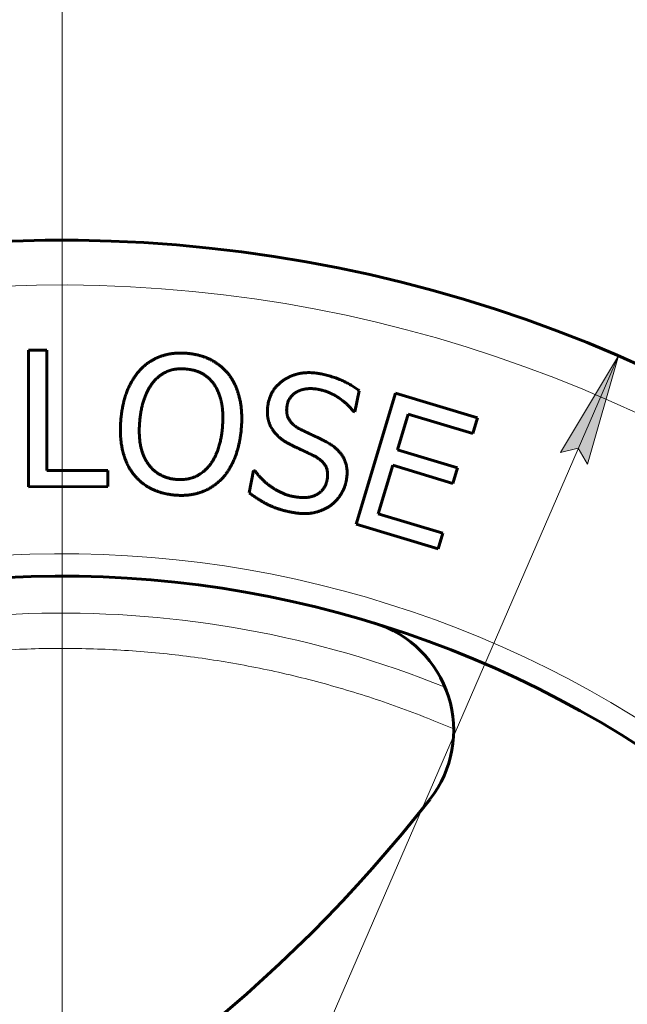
# Model space of a CAD drawing. Header units: millimetres. Extents: x -159 to 665, y -485 to 303.
# Tile 12 of 31: x -64 to -37, y 105 to 149. Entities that reach past the tile are written whole.
import ezdxf

# ---------------------------------------------------------------- set-up
doc = ezdxf.new("R2010")
doc.units = ezdxf.units.MM
for name, pattern in [('K5LT_AXLED', [19.5, 15, -1.5, 1.5, -1.5]), ('K5LT_BASIC', [0]), ('K5LT_THIN', [0])]:
    doc.linetypes.add(name, pattern=pattern)
doc.styles.add('KDIMTEXTSTYLE', font='GOST_AU.SHX', dxfattribs={"width": 0.96, "oblique": 15, "height": 5})
doc.styles.add('KTEXTSTYLE', font='GOST_AU.SHX', dxfattribs={"width": 0.96, "height": 5})
doc.dimstyles.new('KDIMSTYLE (1.00)', dxfattribs={"dimtxt": 5, "dimasz": 1, "dimexe": 2, "dimexo": 0, "dimgap": 1, "dimtad": 1, "dimtxsty": 'KDIMTEXTSTYLE', "dimsah": 1, "dimcen": 0, "dimdle": 1, "dimadec": 0, "dimazin": 0, "dimtfac": 0.667, "dimtmove": 0, "dimatfit": 3, "dimfxl": 1, "dimtvp": 1, "dimtolj": 1, "dimtzin": 0, "dimarcsym": 0})

# ---------------------------------------------------------------- blocks, each defined once
blk = doc.blocks.new('U0')
at = {"color": 30, "linetype": 'K5LT_AXLED', "lineweight": 18, "true_color": 0xff8000}
blk.add_line((-62.534, 76.5), (-62.534, 141), dxfattribs=at)
blk = doc.blocks.new('D0')
for points in [[(-150.536, 279.866), (-151.194, 284.866), (-151.853, 279.866), (-151.194, 280.366)], [(-151.194, 2.5), (-150.536, 7.5), (-151.194, 7), (-151.853, 7.5)]]:
    blk.add_hatch(color=7).paths.add_polyline_path(points)
at = {"color": 7, "linetype": 'K5LT_THIN', "lineweight": 18}
for p, q in [((-1.034, 284.866), (-153.194, 284.866)), ((-151.853, 279.866), (-151.194, 284.866)), ((-151.194, 284.866), (-150.536, 279.866)), ((-151.194, 2.5), (-151.194, 284.866)), ((-151.194, 280.366), (-151.853, 279.866)), ((-150.536, 279.866), (-151.194, 280.366)), ((-151.194, 2.5), (-151.853, 7.5)), ((-151.853, 7.5), (-151.194, 7)), ((-151.194, 7), (-150.536, 7.5)), ((-150.536, 7.5), (-151.194, 2.5)), ((-15.515, 2.5), (-153.194, 2.5))]:
    blk.add_line(p, q, dxfattribs=at)
blk.add_wipeout([(-152.194, 143.357), (-159.33, 143.357), (-159.33, 153.232), (-152.194, 153.232)])
at = {"color": 7, "insert": (-158.729, 143.357), "char_height": 5, "attachment_point": 1, "rotation": 90, "style": 'KTEXTSTYLE'}
blk.add_mtext('\\H3.5;\\W0.965;\\Q15;\\Q15;\\H5.00;281', dxfattribs=at)
blk = doc.blocks.new('KDIMARROW_01')
blk.add_hatch(color=0).paths.add_polyline_path([(-5, -0.658), (0, 0), (-5, 0.658), (-4.5, 0)])
at = {"color": 0, "linetype": 'K5LT_THIN', "lineweight": 18}
for p, q in [((-4.5, 0), (-5, 0.658)), ((-5, 0.658), (0, 0)), ((0, 0), (-5, -0.658)), ((-5, -0.658), (-4.5, 0)), ((0, 0), (-1, 0))]:
    blk.add_line(p, q, dxfattribs=at)
blk = doc.blocks.new('D3')
for points in [[(-62.534, 294.564), (-57.534, 295.222), (-58.034, 294.564), (-57.534, 293.905)], [(-6.034, 293.905), (-1.034, 294.564), (-6.034, 295.222), (-5.534, 294.564)]]:
    blk.add_hatch(color=7).paths.add_polyline_path(points)
at = {"color": 7, "linetype": 'K5LT_THIN', "lineweight": 18}
for p, q in [((-62.534, 76.5), (-62.534, 296.564)), ((-1.034, 261), (-1.034, 296.564)), ((-62.534, 294.564), (-57.534, 295.222)), ((-57.534, 295.222), (-58.034, 294.564)), ((-5.534, 294.564), (-6.034, 295.222)), ((-6.034, 295.222), (-1.034, 294.564)), ((-57.534, 293.905), (-62.534, 294.564)), ((-62.534, 294.564), (-1.034, 294.564)), ((-58.034, 294.564), (-57.534, 293.905)), ((-1.034, 294.564), (-6.034, 293.905)), ((-6.034, 293.905), (-5.534, 294.564))]:
    blk.add_line(p, q, dxfattribs=at)
blk.add_wipeout([(-35.869, 295.564), (-35.869, 302.699), (-28.026, 302.699), (-28.026, 295.564)])
at = {"color": 7, "insert": (-35.869, 302.098), "char_height": 5, "attachment_point": 1, "style": 'KTEXTSTYLE'}
blk.add_mtext('\\H3.5;\\W0.965;\\Q15;\\Q15;\\H5.00;62', dxfattribs=at)
blk = doc.blocks.new('D5')
for points in [[(-39.076, 129.002), (-37.693, 133.851), (-40.284, 129.525), (-39.482, 129.722)], [(-87.375, 19.149), (-84.783, 23.475), (-85.586, 23.278), (-85.991, 23.998)]]:
    blk.add_hatch(color=7).paths.add_polyline_path(points)
at = {"color": 7, "linetype": 'K5LT_THIN', "lineweight": 18}
for p, q in [((-37.693, 133.851), (-87.375, 19.149)), ((-40.284, 129.525), (-37.693, 133.851)), ((-37.693, 133.851), (-39.076, 129.002)), ((-39.482, 129.722), (-40.284, 129.525)), ((-39.076, 129.002), (-39.482, 129.722)), ((-87.375, 19.149), (-85.991, 23.998)), ((-85.991, 23.998), (-85.586, 23.278)), ((-84.783, 23.475), (-87.375, 19.149)), ((-85.586, 23.278), (-84.783, 23.475)), ((-87.375, 19.149), (-101.534, -13.542)), ((-101.534, -13.542), (-118.863, -13.542))]:
    blk.add_line(p, q, dxfattribs=at)
blk.add_wipeout([(-116.863, -12.542), (-116.863, -5.283), (-104.067, -5.283), (-104.067, -12.542)])
at = {"color": 7, "char_height": 5, "attachment_point": 1, "style": 'KTEXTSTYLE'}
for s, insert in [('\\H3.5;\\W0.965;\\Q15;\\Q15;\\H5.00;∅', (-116.863, -5.981)), ('\\H3.5;\\W0.965;\\Q15;\\Q15;\\H5.00;125', (-113.424, -5.981))]:
    blk.add_mtext(s, dxfattribs=dict(at, insert=insert))

msp = doc.modelspace()

# ---------------------------------------------------------------- linework, layer by layer
at = {"color": 150, "linetype": 'K5LT_BASIC', "lineweight": 60, "true_color": 0x0080ff}
for p, q in [((-63.22, 134.1), (-64.031, 134.099)), ((-64.031, 134.099), (-64.028, 127.999)), ((-63.218, 128.721), (-63.22, 134.1)), ((-49.462, 131.34), (-49.269, 132.289)), ((-47.646, 132.17), (-49.398, 126.327)), ((-43.99, 131.073), (-47.646, 132.17)), ((-49.52, 131.352), (-49.462, 131.34)), ((-47.557, 129.645), (-47.077, 131.245)), ((-47.077, 131.245), (-44.198, 130.382)), ((-44.198, 130.382), (-43.99, 131.073)), ((-44.872, 128.84), (-47.557, 129.645)), ((-48.415, 126.785), (-47.764, 128.954)), ((-47.764, 128.954), (-45.079, 128.148)), ((-60.494, 128.723), (-63.218, 128.721)), ((-60.493, 128.001), (-60.494, 128.723)), ((-53.983, 128.727), (-54.185, 127.729)), ((-53.925, 128.715), (-53.983, 128.727)), ((-45.079, 128.148), (-44.872, 128.84)), ((-64.028, 127.999), (-60.493, 128.001)), ((-45.536, 125.922), (-48.415, 126.785)), ((-49.398, 126.327), (-45.743, 125.23)), ((-45.743, 125.23), (-45.536, 125.922))]:
    msp.add_line(p, q, dxfattribs=at)
for centre, radius, start, end in [((-62.534, 76.5), 62.5, 300.01309, 114.17184), ((-62.534, 76.5), 62.5, 114.17184, 288.33059), ((-62.534, 76.5), 47.5, 307.0235, 281.3202), ((-50.046, 117.124), 5, 322.0197, 72.9123), ((-97.339, 154.047), 65, 266.32399, 322.01969)]:
    msp.add_arc(centre, radius, start, end, dxfattribs=at)
at = {"color": 7, "linetype": 'K5LT_THIN', "lineweight": 18}
for radius, start, end in [(60.5, 302.83284, 114.17184), (60.5, 114.17184, 285.51085), (48.5, 307.2961, 281.0476), (45.852, 68.0954, 160.2483)]:
    msp.add_arc((-62.534, 76.5), radius, start, end, dxfattribs=at)
at = {"color": 150, "linetype": 'K5LT_BASIC', "lineweight": 60, "true_color": 0x0080ff}
for points, knots in [([(-56.913, 133.954), (-56.976, 133.96), (-57.042, 133.965), (-57.137, 133.969), (-57.183, 133.97), (-57.246, 133.971), (-57.287, 133.97), (-57.332, 133.969), (-57.379, 133.967), (-57.439, 133.964), (-57.506, 133.959), (-57.571, 133.952), (-57.634, 133.944), (-57.693, 133.935), (-57.75, 133.925), (-57.803, 133.914), (-57.839, 133.907), (-57.872, 133.899), (-57.911, 133.89), (-57.967, 133.875), (-58.027, 133.857), (-58.078, 133.841), (-58.12, 133.826), (-58.146, 133.817), (-58.171, 133.808), (-58.2, 133.797), (-58.236, 133.782), (-58.272, 133.767), (-58.307, 133.752), (-58.342, 133.736), (-58.376, 133.72), (-58.409, 133.703), (-58.448, 133.683), (-58.493, 133.658), (-58.548, 133.626), (-58.609, 133.589), (-58.677, 133.543), (-58.751, 133.49), (-58.817, 133.438), (-58.882, 133.383), (-58.922, 133.347), (-58.947, 133.324)], [0, 0, 0, 0, 0.076615, 0.08267, 0.119794, 0.135548, 0.162376, 0.173787, 0.193249, 0.223562, 0.253048, 0.282266, 0.310409, 0.337748, 0.36375, 0.389222, 0.411499, 0.413335, 0.436624, 0.466019, 0.494572, 0.522298, 0.541944, 0.555428, 0.56129, 0.58003, 0.598461, 0.61657, 0.634668, 0.652665, 0.670571, 0.688301, 0.705947, 0.732729, 0.762663, 0.795745, 0.83442, 0.880482, 0.923906, 0.953037, 1, 1, 1, 1]), ([(-55.036, 132.941), (-55.052, 132.964), (-55.083, 133.004), (-55.13, 133.063), (-55.192, 133.136), (-55.261, 133.208), (-55.336, 133.281), (-55.415, 133.352), (-55.501, 133.422), (-55.582, 133.48), (-55.638, 133.519), (-55.681, 133.547), (-55.721, 133.572), (-55.761, 133.596), (-55.795, 133.616), (-55.823, 133.632), (-55.852, 133.648), (-55.889, 133.667), (-55.935, 133.69), (-55.982, 133.712), (-56.029, 133.733), (-56.073, 133.752), (-56.122, 133.772), (-56.172, 133.79), (-56.227, 133.81), (-56.277, 133.826), (-56.328, 133.842), (-56.379, 133.857), (-56.431, 133.871), (-56.483, 133.884), (-56.535, 133.895), (-56.588, 133.906), (-56.641, 133.917), (-56.685, 133.924), (-56.721, 133.93), (-56.757, 133.935), (-56.803, 133.942), (-56.858, 133.949), (-56.895, 133.952), (-56.913, 133.954)], [0, 0, 0, 0, 0.039951, 0.073405, 0.109788, 0.177509, 0.217744, 0.261877, 0.330412, 0.376381, 0.403173, 0.427025, 0.448178, 0.469588, 0.491676, 0.503222, 0.514195, 0.537277, 0.560498, 0.583999, 0.607627, 0.631393, 0.64843, 0.678834, 0.702432, 0.725885, 0.749278, 0.77251, 0.795643, 0.818636, 0.84159, 0.864437, 0.887221, 0.909933, 0.920125, 0.932624, 0.955203, 0.977671, 1, 1, 1, 1]), ([(-58.947, 133.324), (-58.987, 133.284), (-59.027, 133.242), (-59.085, 133.178), (-59.123, 133.133), (-59.178, 133.065), (-59.232, 132.995), (-59.283, 132.922), (-59.333, 132.847), (-59.382, 132.77), (-59.426, 132.694), (-59.455, 132.64), (-59.484, 132.586), (-59.514, 132.528), (-59.554, 132.445), (-59.59, 132.363), (-59.614, 132.307), (-59.636, 132.252), (-59.661, 132.186), (-59.696, 132.086), (-59.73, 131.977), (-59.758, 131.879), (-59.787, 131.767), (-59.811, 131.664), (-59.834, 131.549), (-59.852, 131.449), (-59.869, 131.342), (-59.882, 131.248), (-59.894, 131.152), (-59.901, 131.091), (-59.904, 131.053)], [0, 0, 0, 0, 0.077668, 0.078651, 0.117916, 0.157206, 0.196539, 0.235926, 0.27535, 0.314832, 0.35434, 0.388144, 0.393483, 0.432239, 0.470199, 0.507739, 0.541821, 0.54407, 0.579605, 0.625136, 0.669055, 0.71135, 0.740408, 0.797163, 0.826791, 0.866086, 0.903697, 0.93962, 0.962521, 1, 1, 1, 1]), ([(-58.386, 132.757), (-58.36, 132.786), (-58.317, 132.829), (-58.235, 132.903), (-58.176, 132.95), (-58.093, 133.011), (-58.037, 133.046), (-57.961, 133.089), (-57.895, 133.123), (-57.838, 133.148), (-57.777, 133.172), (-57.721, 133.192), (-57.661, 133.209), (-57.597, 133.225), (-57.538, 133.237), (-57.467, 133.249), (-57.407, 133.256), (-57.333, 133.263), (-57.261, 133.266), (-57.139, 133.267), (-57.054, 133.263), (-56.977, 133.255)], [0, 0, 0, 0, 0.070479, 0.113168, 0.207274, 0.218096, 0.314677, 0.338617, 0.394792, 0.465275, 0.466666, 0.530022, 0.587726, 0.59327, 0.661428, 0.708363, 0.734666, 0.778101, 0.849204, 0.868632, 1, 1, 1, 1]), ([(-56.977, 133.255), (-56.933, 133.251), (-56.865, 133.242), (-56.743, 133.221), (-56.643, 133.197), (-56.52, 133.159), (-56.428, 133.123), (-56.319, 133.073), (-56.239, 133.03), (-56.148, 132.973), (-56.094, 132.934), (-56.025, 132.879), (-55.977, 132.838), (-55.91, 132.772), (-55.855, 132.712), (-55.803, 132.649), (-55.749, 132.576), (-55.717, 132.528), (-55.695, 132.494)], [0, 0, 0, 0, 0.076952, 0.12349, 0.226553, 0.26974, 0.369895, 0.419924, 0.505425, 0.550937, 0.634713, 0.64002, 0.727646, 0.762428, 0.825917, 0.889746, 0.923903, 1, 1, 1, 1]), ([(-54.537, 130.528), (-54.528, 130.617), (-54.518, 130.748), (-54.512, 130.918), (-54.51, 131.041), (-54.511, 131.16), (-54.515, 131.275), (-54.522, 131.385), (-54.532, 131.491), (-54.544, 131.593), (-54.557, 131.688), (-54.568, 131.751), (-54.579, 131.812), (-54.592, 131.873), (-54.611, 131.957), (-54.631, 132.037), (-54.65, 132.106), (-54.664, 132.154), (-54.678, 132.201), (-54.695, 132.252), (-54.717, 132.318), (-54.74, 132.379), (-54.765, 132.442), (-54.788, 132.496), (-54.811, 132.547), (-54.834, 132.595), (-54.861, 132.651), (-54.892, 132.708), (-54.919, 132.757), (-54.944, 132.8), (-54.967, 132.837), (-54.99, 132.873), (-55.013, 132.907), (-55.028, 132.93), (-55.036, 132.941)], [0, 0, 0, 0, 0.088537, 0.132522, 0.175723, 0.218369, 0.259879, 0.300689, 0.340489, 0.379971, 0.418216, 0.451741, 0.455543, 0.491278, 0.526355, 0.559729, 0.592096, 0.614488, 0.623125, 0.65382, 0.683226, 0.711674, 0.738567, 0.771895, 0.78965, 0.813569, 0.843747, 0.873113, 0.901672, 0.921662, 0.942107, 0.961665, 0.980963, 1, 1, 1, 1]), ([(-50.968, 133.038), (-51.026, 133.05), (-51.101, 133.063), (-51.218, 133.078), (-51.329, 133.09), (-51.434, 133.095), (-51.535, 133.095), (-51.619, 133.093), (-51.708, 133.087), (-51.777, 133.08), (-51.83, 133.073), (-51.881, 133.064), (-51.932, 133.055), (-51.977, 133.045), (-52.017, 133.036), (-52.05, 133.027), (-52.083, 133.018), (-52.115, 133.009), (-52.147, 132.999), (-52.178, 132.989), (-52.209, 132.978), (-52.239, 132.967), (-52.269, 132.955), (-52.299, 132.943), (-52.329, 132.931), (-52.358, 132.918), (-52.387, 132.904), (-52.415, 132.891), (-52.444, 132.876), (-52.463, 132.866), (-52.482, 132.856), (-52.501, 132.846), (-52.527, 132.831), (-52.554, 132.815), (-52.581, 132.799), (-52.607, 132.782), (-52.632, 132.766), (-52.657, 132.749), (-52.673, 132.738), (-52.689, 132.727), (-52.705, 132.715), (-52.729, 132.697), (-52.754, 132.678), (-52.782, 132.655), (-52.814, 132.629), (-52.856, 132.591), (-52.916, 132.533), (-52.966, 132.478), (-53.027, 132.405), (-53.07, 132.347), (-53.128, 132.257), (-53.168, 132.188), (-53.212, 132.098), (-53.27, 131.96), (-53.306, 131.832), (-53.326, 131.736)], [0, 0, 0, 0, 0.049783, 0.065025, 0.102186, 0.14953, 0.160589, 0.195203, 0.227634, 0.245771, 0.261531, 0.27904, 0.296037, 0.312525, 0.324205, 0.335713, 0.346869, 0.357848, 0.368647, 0.379447, 0.39022, 0.400966, 0.411654, 0.422307, 0.43288, 0.443394, 0.453836, 0.464264, 0.474688, 0.485119, 0.485998, 0.495542, 0.505966, 0.516298, 0.526551, 0.536705, 0.546829, 0.556917, 0.566985, 0.567335, 0.577009, 0.587019, 0.598052, 0.610126, 0.624942, 0.641461, 0.670496, 0.714257, 0.721824, 0.774536, 0.792419, 0.839391, 0.861583, 0.900885, 1, 1, 1, 1]), ([(-49.269, 132.289), (-49.326, 132.334), (-49.415, 132.398), (-49.537, 132.478), (-49.632, 132.536), (-49.729, 132.592), (-49.796, 132.628), (-49.864, 132.663), (-49.933, 132.697), (-50.038, 132.746), (-50.146, 132.792), (-50.219, 132.821), (-50.294, 132.849), (-50.369, 132.877), (-50.484, 132.914), (-50.602, 132.95), (-50.722, 132.982), (-50.844, 133.012), (-50.926, 133.029), (-50.968, 133.038)], [0, 0, 0, 0, 0.124584, 0.186196, 0.248551, 0.311144, 0.373973, 0.374369, 0.436898, 0.499868, 0.56279, 0.624826, 0.625607, 0.688326, 0.750914, 0.813472, 0.875937, 0.938175, 1, 1, 1, 1]), ([(-59.063, 130.971), (-59.059, 131.008), (-59.051, 131.083), (-59.037, 131.192), (-59.021, 131.298), (-59.003, 131.401), (-58.983, 131.501), (-58.963, 131.585), (-58.948, 131.647), (-58.932, 131.708), (-58.912, 131.778), (-58.886, 131.863), (-58.86, 131.941), (-58.84, 131.994), (-58.82, 132.046), (-58.798, 132.1), (-58.768, 132.171), (-58.736, 132.239), (-58.704, 132.303), (-58.672, 132.363), (-58.639, 132.421), (-58.607, 132.472), (-58.584, 132.507), (-58.561, 132.542), (-58.535, 132.578), (-58.499, 132.626), (-58.47, 132.663), (-58.445, 132.692), (-58.42, 132.721), (-58.399, 132.744), (-58.386, 132.757)], [0, 0, 0, 0, 0.048046, 0.096048, 0.143865, 0.191027, 0.237672, 0.283466, 0.312414, 0.32879, 0.373485, 0.418039, 0.461896, 0.496898, 0.505229, 0.54736, 0.588826, 0.628921, 0.668234, 0.706524, 0.744543, 0.781892, 0.810894, 0.818846, 0.855262, 0.891578, 0.927662, 0.94143, 0.963767, 1, 1, 1, 1]), ([(-55.695, 132.494), (-55.677, 132.465), (-55.65, 132.418), (-55.615, 132.352), (-55.589, 132.298), (-55.568, 132.252), (-55.553, 132.217), (-55.539, 132.18), (-55.522, 132.136), (-55.502, 132.078), (-55.483, 132.019), (-55.465, 131.959), (-55.449, 131.897), (-55.433, 131.834), (-55.424, 131.791), (-55.415, 131.747), (-55.407, 131.704), (-55.397, 131.647), (-55.39, 131.603), (-55.384, 131.559), (-55.377, 131.505), (-55.371, 131.445), (-55.367, 131.401), (-55.364, 131.358), (-55.36, 131.31), (-55.357, 131.247), (-55.355, 131.185), (-55.354, 131.124), (-55.354, 131.064), (-55.355, 131.005), (-55.356, 130.947), (-55.358, 130.89), (-55.362, 130.815), (-55.368, 130.722), (-55.374, 130.647), (-55.378, 130.61)], [0, 0, 0, 0, 0.06628, 0.105917, 0.140842, 0.175731, 0.1975, 0.210661, 0.245646, 0.280779, 0.316001, 0.35128, 0.386552, 0.421745, 0.456506, 0.456944, 0.491807, 0.526359, 0.54547, 0.560283, 0.593906, 0.62654, 0.649879, 0.658435, 0.689089, 0.719227, 0.748068, 0.776123, 0.803113, 0.829822, 0.855695, 0.881014, 0.905513, 0.953476, 1, 1, 1, 1]), ([(-52.481, 131.65), (-52.479, 131.661), (-52.475, 131.677), (-52.47, 131.697), (-52.467, 131.708), (-52.464, 131.72), (-52.454, 131.755), (-52.434, 131.813), (-52.407, 131.874), (-52.38, 131.923), (-52.356, 131.963), (-52.329, 132), (-52.298, 132.039), (-52.267, 132.073), (-52.236, 132.104), (-52.212, 132.125), (-52.193, 132.141), (-52.177, 132.154), (-52.164, 132.164), (-52.152, 132.172), (-52.141, 132.18), (-52.129, 132.189), (-52.117, 132.197), (-52.105, 132.205), (-52.092, 132.212), (-52.078, 132.22), (-52.065, 132.228), (-52.05, 132.236), (-52.038, 132.243), (-52.027, 132.249), (-52.017, 132.254), (-52.003, 132.261), (-51.985, 132.269), (-51.968, 132.277), (-51.956, 132.282), (-51.943, 132.288), (-51.929, 132.293), (-51.908, 132.301), (-51.892, 132.307), (-51.872, 132.314), (-51.851, 132.321), (-51.828, 132.328), (-51.81, 132.333), (-51.793, 132.338), (-51.772, 132.343), (-51.746, 132.349), (-51.719, 132.355), (-51.692, 132.36), (-51.663, 132.365), (-51.634, 132.369), (-51.603, 132.373), (-51.572, 132.376), (-51.541, 132.378), (-51.519, 132.379), (-51.496, 132.38), (-51.472, 132.381), (-51.438, 132.381), (-51.402, 132.381), (-51.353, 132.379), (-51.303, 132.375), (-51.248, 132.37), (-51.201, 132.364), (-51.16, 132.358), (-51.112, 132.35), (-51.08, 132.344), (-51.055, 132.339)], [0, 0, 0, 0, 0.018634, 0.028499, 0.037456, 0.039056, 0.049953, 0.102359, 0.152292, 0.176207, 0.209452, 0.242029, 0.26476, 0.304646, 0.330666, 0.349034, 0.364893, 0.378236, 0.386863, 0.395505, 0.404195, 0.412917, 0.421688, 0.430477, 0.439461, 0.448621, 0.458105, 0.467742, 0.477806, 0.483045, 0.488147, 0.498897, 0.509796, 0.521137, 0.531133, 0.532783, 0.544911, 0.557199, 0.571049, 0.574311, 0.591767, 0.609606, 0.614667, 0.623441, 0.637586, 0.65225, 0.667131, 0.682556, 0.698309, 0.714505, 0.730811, 0.747491, 0.764429, 0.780253, 0.781769, 0.799249, 0.817038, 0.834994, 0.853141, 0.88956, 0.907854, 0.932371, 0.95696, 0.964917, 1, 1, 1, 1]), ([(-51.055, 132.339), (-51.029, 132.334), (-50.977, 132.323), (-50.926, 132.31), (-50.889, 132.3), (-50.859, 132.291), (-50.814, 132.278), (-50.765, 132.262), (-50.72, 132.246), (-50.681, 132.232), (-50.645, 132.218), (-50.611, 132.204), (-50.578, 132.19), (-50.545, 132.176), (-50.514, 132.161), (-50.484, 132.147), (-50.454, 132.132), (-50.426, 132.118), (-50.399, 132.104), (-50.374, 132.09), (-50.357, 132.08), (-50.341, 132.071), (-50.327, 132.063), (-50.306, 132.051), (-50.286, 132.039), (-50.267, 132.027), (-50.249, 132.015), (-50.231, 132.004), (-50.215, 131.994), (-50.2, 131.984), (-50.19, 131.977), (-50.181, 131.97), (-50.171, 131.964), (-50.158, 131.955), (-50.145, 131.946), (-50.134, 131.938), (-50.126, 131.932), (-50.118, 131.926), (-50.108, 131.919), (-50.096, 131.91), (-50.083, 131.901), (-50.07, 131.892), (-50.057, 131.882), (-50.044, 131.872), (-50.03, 131.861), (-50.015, 131.85), (-50.005, 131.842), (-49.994, 131.833), (-49.98, 131.822), (-49.958, 131.805), (-49.933, 131.784), (-49.908, 131.763), (-49.882, 131.741), (-49.847, 131.709), (-49.803, 131.669), (-49.759, 131.627), (-49.699, 131.566), (-49.656, 131.52), (-49.587, 131.44), (-49.551, 131.395), (-49.52, 131.352)], [0, 0, 0, 0, 0.039551, 0.079223, 0.07985, 0.09907, 0.125497, 0.151883, 0.178229, 0.197763, 0.21709, 0.236011, 0.254736, 0.272875, 0.290626, 0.307799, 0.324788, 0.340997, 0.356616, 0.371243, 0.385466, 0.386852, 0.398682, 0.411287, 0.423075, 0.434647, 0.445535, 0.455952, 0.465634, 0.475059, 0.483646, 0.483881, 0.492366, 0.500419, 0.508382, 0.516201, 0.521271, 0.523958, 0.531698, 0.539473, 0.547466, 0.555637, 0.564129, 0.572763, 0.582062, 0.591886, 0.602355, 0.60262, 0.613741, 0.630346, 0.647827, 0.66618, 0.683687, 0.704567, 0.744339, 0.784834, 0.808243, 0.893166, 0.898642, 1, 1, 1, 1]), ([(-53.326, 131.736), (-53.333, 131.7), (-53.343, 131.646), (-53.353, 131.575), (-53.359, 131.523), (-53.363, 131.473), (-53.366, 131.432), (-53.367, 131.4), (-53.368, 131.372), (-53.368, 131.349), (-53.368, 131.319), (-53.368, 131.286), (-53.366, 131.246), (-53.363, 131.218), (-53.361, 131.191), (-53.358, 131.162), (-53.353, 131.124), (-53.347, 131.087), (-53.342, 131.059), (-53.337, 131.036), (-53.332, 131.013), (-53.325, 130.983), (-53.316, 130.947), (-53.306, 130.913), (-53.297, 130.881), (-53.284, 130.844), (-53.27, 130.807), (-53.251, 130.758), (-53.233, 130.717), (-53.201, 130.652), (-53.177, 130.609), (-53.158, 130.577)], [0, 0, 0, 0, 0.078401, 0.117744, 0.15675, 0.195458, 0.233426, 0.252143, 0.270902, 0.29907, 0.307593, 0.343991, 0.379351, 0.407182, 0.413956, 0.447353, 0.480277, 0.512079, 0.543234, 0.553344, 0.573578, 0.603758, 0.63626, 0.671256, 0.695935, 0.726062, 0.777519, 0.802508, 0.86765, 0.899591, 1, 1, 1, 1]), ([(-51.89, 130.562), (-51.918, 130.576), (-51.961, 130.599), (-52.037, 130.643), (-52.085, 130.676), (-52.148, 130.722), (-52.187, 130.753), (-52.234, 130.796), (-52.272, 130.833), (-52.3, 130.865), (-52.328, 130.899), (-52.353, 130.93), (-52.375, 130.962), (-52.395, 130.994), (-52.413, 131.024), (-52.429, 131.056), (-52.446, 131.093), (-52.458, 131.124), (-52.473, 131.171), (-52.484, 131.212), (-52.495, 131.266), (-52.504, 131.335), (-52.507, 131.413), (-52.503, 131.519), (-52.492, 131.596), (-52.481, 131.65)], [0, 0, 0, 0, 0.059343, 0.093458, 0.173993, 0.179714, 0.25864, 0.280498, 0.32268, 0.379117, 0.379287, 0.426671, 0.472951, 0.473859, 0.516952, 0.559967, 0.561564, 0.614646, 0.640448, 0.681955, 0.717363, 0.770593, 0.843048, 0.89112, 1, 1, 1, 1]), ([(-59.904, 131.053), (-59.913, 130.963), (-59.923, 130.83), (-59.93, 130.657), (-59.931, 130.532), (-59.93, 130.411), (-59.926, 130.312), (-59.922, 130.236), (-59.916, 130.163), (-59.909, 130.077), (-59.896, 129.973), (-59.882, 129.872), (-59.87, 129.806), (-59.858, 129.74), (-59.844, 129.673), (-59.82, 129.566), (-59.794, 129.471), (-59.77, 129.392), (-59.746, 129.315), (-59.715, 129.226), (-59.678, 129.134), (-59.647, 129.063), (-59.614, 128.991), (-59.577, 128.918), (-59.537, 128.845), (-59.506, 128.792), (-59.48, 128.751), (-59.449, 128.702), (-59.425, 128.667), (-59.41, 128.646)], [0, 0, 0, 0, 0.091296, 0.136482, 0.181583, 0.224336, 0.266676, 0.290564, 0.308245, 0.348726, 0.388882, 0.428695, 0.466575, 0.468509, 0.508518, 0.548707, 0.601629, 0.630374, 0.653457, 0.704199, 0.750984, 0.784201, 0.806159, 0.857432, 0.89507, 0.919208, 0.942133, 0.962628, 1, 1, 1, 1]), ([(-57.459, 128.326), (-57.481, 128.328), (-57.514, 128.331), (-57.557, 128.337), (-57.58, 128.341), (-57.604, 128.345), (-57.676, 128.357), (-57.798, 128.385), (-57.929, 128.428), (-58.032, 128.47), (-58.119, 128.512), (-58.195, 128.554), (-58.273, 128.604), (-58.337, 128.65), (-58.396, 128.697), (-58.435, 128.73), (-58.464, 128.757), (-58.489, 128.781), (-58.51, 128.802), (-58.528, 128.821), (-58.547, 128.84), (-58.565, 128.86), (-58.583, 128.881), (-58.601, 128.902), (-58.618, 128.923), (-58.635, 128.944), (-58.647, 128.959), (-58.658, 128.974), (-58.67, 128.989), (-58.686, 129.012), (-58.703, 129.036), (-58.719, 129.06), (-58.737, 129.087), (-58.757, 129.117), (-58.771, 129.141), (-58.784, 129.164), (-58.796, 129.184), (-58.813, 129.214), (-58.828, 129.243), (-58.843, 129.273), (-58.858, 129.304), (-58.873, 129.336), (-58.888, 129.37), (-58.902, 129.406), (-58.917, 129.444), (-58.932, 129.484), (-58.949, 129.532), (-58.967, 129.588), (-58.986, 129.654), (-59.003, 129.72), (-59.019, 129.79), (-59.038, 129.883), (-59.06, 130.02), (-59.072, 130.138), (-59.083, 130.283), (-59.089, 130.419), (-59.087, 130.601), (-59.079, 130.778), (-59.07, 130.895), (-59.063, 130.971)], [0, 0, 0, 0, 0.019422, 0.029708, 0.039151, 0.040714, 0.052075, 0.106527, 0.158238, 0.185061, 0.217265, 0.253953, 0.272278, 0.310341, 0.333128, 0.348034, 0.361315, 0.372972, 0.381725, 0.390487, 0.399264, 0.408046, 0.416848, 0.425663, 0.4345, 0.443345, 0.45205, 0.452233, 0.461154, 0.470126, 0.479121, 0.488159, 0.497222, 0.509334, 0.521565, 0.522104, 0.533926, 0.543505, 0.553204, 0.563257, 0.573543, 0.584177, 0.59493, 0.606232, 0.617963, 0.630436, 0.643219, 0.661684, 0.680842, 0.700692, 0.718589, 0.739207, 0.776185, 0.82758, 0.828376, 0.882566, 0.92515, 0.95239, 1, 1, 1, 1]), ([(-55.378, 130.61), (-55.386, 130.527), (-55.404, 130.381), (-55.437, 130.176), (-55.469, 130.024), (-55.501, 129.895), (-55.529, 129.794), (-55.563, 129.688), (-55.594, 129.599), (-55.623, 129.523), (-55.649, 129.461), (-55.675, 129.402), (-55.704, 129.341), (-55.736, 129.278), (-55.771, 129.214), (-55.803, 129.16), (-55.832, 129.115), (-55.857, 129.077), (-55.881, 129.042), (-55.905, 129.009), (-55.928, 128.978), (-55.951, 128.949), (-55.974, 128.921), (-55.996, 128.895), (-56.011, 128.878), (-56.026, 128.862), (-56.04, 128.846), (-56.062, 128.824), (-56.083, 128.802), (-56.104, 128.781), (-56.127, 128.759), (-56.152, 128.736), (-56.189, 128.703), (-56.248, 128.654), (-56.309, 128.609), (-56.388, 128.555), (-56.458, 128.514), (-56.554, 128.464), (-56.637, 128.429), (-56.737, 128.392), (-56.824, 128.367), (-56.926, 128.345), (-57.062, 128.323), (-57.226, 128.313), (-57.364, 128.318), (-57.433, 128.323), (-57.451, 128.325), (-57.459, 128.326)], [0, 0, 0, 0, 0.052355, 0.093787, 0.138943, 0.16083, 0.189116, 0.216634, 0.244573, 0.262197, 0.280628, 0.298097, 0.314989, 0.33636, 0.357002, 0.376912, 0.390687, 0.404112, 0.416686, 0.428755, 0.440164, 0.451413, 0.462216, 0.472729, 0.482784, 0.482798, 0.492723, 0.502333, 0.511768, 0.52101, 0.530237, 0.541103, 0.553623, 0.577084, 0.615614, 0.627767, 0.67164, 0.69632, 0.73681, 0.762071, 0.803572, 0.827059, 0.866365, 0.938383, 0.983662, 0.992584, 1, 1, 1, 1]), ([(-55.494, 128.262), (-55.458, 128.296), (-55.403, 128.35), (-55.333, 128.428), (-55.281, 128.49), (-55.236, 128.546), (-55.204, 128.589), (-55.172, 128.632), (-55.138, 128.682), (-55.093, 128.75), (-55.056, 128.811), (-55.028, 128.86), (-55, 128.908), (-54.968, 128.968), (-54.929, 129.045), (-54.9, 129.108), (-54.876, 129.16), (-54.853, 129.213), (-54.826, 129.278), (-54.806, 129.332), (-54.786, 129.385), (-54.765, 129.443), (-54.741, 129.515), (-54.724, 129.568), (-54.708, 129.62), (-54.691, 129.679), (-54.671, 129.756), (-54.652, 129.831), (-54.635, 129.905), (-54.619, 129.977), (-54.605, 130.049), (-54.592, 130.119), (-54.58, 130.188), (-54.57, 130.257), (-54.562, 130.313), (-54.556, 130.359), (-54.547, 130.426), (-54.541, 130.483), (-54.537, 130.528)], [0, 0, 0, 0, 0.068924, 0.107993, 0.143461, 0.178823, 0.205281, 0.214106, 0.249375, 0.284703, 0.320093, 0.341081, 0.355481, 0.390827, 0.426057, 0.461317, 0.475757, 0.496227, 0.530788, 0.559239, 0.564626, 0.598113, 0.630539, 0.652651, 0.662188, 0.692542, 0.722361, 0.750858, 0.778559, 0.806112, 0.831557, 0.857108, 0.882127, 0.906358, 0.930341, 0.941363, 0.953832, 1, 1, 1, 1]), ([(-53.158, 130.577), (-53.152, 130.568), (-53.139, 130.548), (-53.12, 130.519), (-53.099, 130.49), (-53.078, 130.461), (-53.055, 130.431), (-53.038, 130.411), (-53.022, 130.391), (-53.005, 130.371), (-52.98, 130.343), (-52.961, 130.324), (-52.942, 130.304), (-52.921, 130.282), (-52.895, 130.258), (-52.873, 130.237), (-52.861, 130.226), (-52.843, 130.211), (-52.827, 130.197), (-52.804, 130.178), (-52.778, 130.157), (-52.747, 130.134), (-52.719, 130.113), (-52.69, 130.092), (-52.655, 130.068), (-52.623, 130.047), (-52.591, 130.026), (-52.556, 130.004), (-52.513, 129.977), (-52.478, 129.956), (-52.441, 129.935), (-52.394, 129.909), (-52.354, 129.888), (-52.315, 129.868), (-52.295, 129.858), (-52.277, 129.849)], [0, 0, 0, 0, 0.030618, 0.061876, 0.094035, 0.126655, 0.16009, 0.194845, 0.198378, 0.230445, 0.267247, 0.299908, 0.304415, 0.343021, 0.382673, 0.401149, 0.423957, 0.427547, 0.465782, 0.478568, 0.50937, 0.554223, 0.580688, 0.600841, 0.64795, 0.692037, 0.696331, 0.745524, 0.79591, 0.821243, 0.846717, 0.897969, 0.949121, 0.953858, 1, 1, 1, 1]), ([(-50.728, 129.998), (-50.741, 130.005), (-50.767, 130.018), (-50.807, 130.04), (-50.838, 130.055), (-50.864, 130.069), (-50.889, 130.082), (-50.924, 130.099), (-50.962, 130.118), (-50.999, 130.136), (-51.036, 130.154), (-51.072, 130.172), (-51.109, 130.19), (-51.135, 130.202), (-51.158, 130.213), (-51.181, 130.224), (-51.213, 130.239), (-51.246, 130.254), (-51.277, 130.269), (-51.308, 130.283), (-51.335, 130.296), (-51.353, 130.304), (-51.371, 130.313), (-51.389, 130.321), (-51.416, 130.334), (-51.438, 130.344), (-51.459, 130.354), (-51.477, 130.362), (-51.497, 130.372), (-51.517, 130.381), (-51.543, 130.394), (-51.57, 130.406), (-51.596, 130.419), (-51.622, 130.431), (-51.653, 130.446), (-51.69, 130.464), (-51.723, 130.48), (-51.745, 130.491), (-51.762, 130.499), (-51.777, 130.506), (-51.797, 130.516), (-51.821, 130.528), (-51.853, 130.543), (-51.877, 130.555), (-51.89, 130.562)], [0, 0, 0, 0, 0.047272, 0.089966, 0.12953, 0.138365, 0.165703, 0.200423, 0.232777, 0.263925, 0.293669, 0.323216, 0.351649, 0.379312, 0.383475, 0.405644, 0.431651, 0.456274, 0.480119, 0.502547, 0.524375, 0.540284, 0.544454, 0.56338, 0.580781, 0.6053, 0.613782, 0.629585, 0.645217, 0.660997, 0.677059, 0.709699, 0.726163, 0.74262, 0.775304, 0.807335, 0.838074, 0.865024, 0.869056, 0.88628, 0.905914, 0.926744, 0.958502, 1, 1, 1, 1]), ([(-52.277, 129.849), (-52.258, 129.84), (-52.222, 129.822), (-52.168, 129.796), (-52.114, 129.771), (-52.061, 129.745), (-52.01, 129.721), (-51.96, 129.698), (-51.912, 129.675), (-51.867, 129.654), (-51.824, 129.634), (-51.791, 129.619), (-51.765, 129.607), (-51.74, 129.596), (-51.714, 129.583), (-51.69, 129.572), (-51.669, 129.563), (-51.651, 129.554), (-51.626, 129.543), (-51.6, 129.53), (-51.574, 129.518), (-51.548, 129.506), (-51.519, 129.491), (-51.479, 129.472), (-51.446, 129.456), (-51.42, 129.443), (-51.394, 129.43), (-51.363, 129.414), (-51.326, 129.395), (-51.3, 129.382), (-51.275, 129.37), (-51.263, 129.364), (-51.252, 129.358)], [0, 0, 0, 0, 0.040007, 0.081834, 0.125314, 0.170557, 0.216547, 0.263145, 0.309785, 0.355612, 0.400432, 0.443039, 0.460358, 0.483926, 0.523432, 0.547669, 0.563846, 0.592583, 0.605407, 0.647767, 0.679458, 0.690716, 0.733844, 0.776273, 0.817769, 0.838843, 0.857515, 0.896031, 0.932309, 0.966979, 0.969492, 1, 1, 1, 1]), ([(-49.847, 128.25), (-49.839, 128.291), (-49.828, 128.354), (-49.812, 128.481), (-49.807, 128.576), (-49.808, 128.695), (-49.813, 128.765), (-49.826, 128.873), (-49.837, 128.935), (-49.857, 129.013), (-49.872, 129.069), (-49.892, 129.125), (-49.913, 129.18), (-49.936, 129.232), (-49.962, 129.284), (-49.989, 129.334), (-50.018, 129.382), (-50.05, 129.429), (-50.082, 129.474), (-50.113, 129.513), (-50.152, 129.558), (-50.207, 129.618), (-50.261, 129.671), (-50.362, 129.759), (-50.471, 129.842), (-50.612, 129.933), (-50.695, 129.98), (-50.728, 129.998)], [0, 0, 0, 0, 0.054465, 0.086891, 0.175906, 0.189832, 0.260531, 0.279695, 0.35463, 0.356504, 0.403512, 0.44444, 0.449764, 0.494661, 0.532438, 0.538962, 0.58216, 0.617212, 0.62484, 0.663452, 0.690409, 0.710704, 0.778935, 0.796058, 0.889937, 0.956255, 1, 1, 1, 1]), ([(-51.252, 129.358), (-51.173, 129.317), (-51.103, 129.273), (-50.995, 129.193), (-50.929, 129.137), (-50.874, 129.076), (-50.837, 129.032), (-50.816, 129.004), (-50.791, 128.964), (-50.771, 128.931), (-50.756, 128.902), (-50.742, 128.871), (-50.73, 128.843), (-50.719, 128.813), (-50.707, 128.774), (-50.698, 128.743), (-50.686, 128.683), (-50.681, 128.643), (-50.676, 128.587), (-50.675, 128.546), (-50.676, 128.501), (-50.679, 128.449), (-50.685, 128.383), (-50.695, 128.323), (-50.701, 128.293)], [0, 0, 0, 0, 0.162967, 0.163222, 0.28466, 0.35356, 0.357754, 0.423493, 0.440316, 0.476158, 0.522498, 0.523153, 0.564367, 0.602042, 0.605419, 0.668988, 0.682816, 0.758257, 0.767289, 0.81866, 0.855028, 0.871646, 0.936614, 1, 1, 1, 1]), ([(-59.41, 128.646), (-59.386, 128.612), (-59.352, 128.567), (-59.29, 128.491), (-59.227, 128.419), (-59.158, 128.348), (-59.089, 128.281), (-59.009, 128.209), (-58.933, 128.149), (-58.858, 128.094), (-58.802, 128.055), (-58.73, 128.009), (-58.674, 127.975), (-58.633, 127.952), (-58.595, 127.932), (-58.546, 127.906), (-58.479, 127.874), (-58.414, 127.845), (-58.36, 127.823), (-58.295, 127.797), (-58.24, 127.777), (-58.151, 127.748), (-58.086, 127.729), (-57.986, 127.703), (-57.89, 127.681), (-57.784, 127.661), (-57.712, 127.65), (-57.636, 127.639), (-57.583, 127.632), (-57.533, 127.627)], [0, 0, 0, 0, 0.05674, 0.077734, 0.13584, 0.191609, 0.21701, 0.271936, 0.344229, 0.355671, 0.403206, 0.44119, 0.476708, 0.494186, 0.507533, 0.536123, 0.57167, 0.610222, 0.633999, 0.651791, 0.704998, 0.714013, 0.77639, 0.79594, 0.848581, 0.903791, 0.934323, 0.938797, 1, 1, 1, 1]), ([(-52.236, 127.565), (-52.26, 127.57), (-52.304, 127.58), (-52.353, 127.592), (-52.399, 127.605), (-52.448, 127.619), (-52.517, 127.642), (-52.579, 127.664), (-52.623, 127.681), (-52.666, 127.699), (-52.713, 127.719), (-52.776, 127.748), (-52.839, 127.779), (-52.901, 127.811), (-52.962, 127.845), (-53.011, 127.874), (-53.051, 127.898), (-53.091, 127.923), (-53.142, 127.957), (-53.182, 127.984), (-53.22, 128.01), (-53.258, 128.037), (-53.308, 128.075), (-53.344, 128.103), (-53.378, 128.13), (-53.416, 128.161), (-53.463, 128.202), (-53.494, 128.23), (-53.525, 128.258), (-53.555, 128.286), (-53.598, 128.328), (-53.639, 128.37), (-53.679, 128.412), (-53.717, 128.454), (-53.746, 128.487), (-53.77, 128.515), (-53.794, 128.544), (-53.825, 128.583), (-53.859, 128.627), (-53.892, 128.671), (-53.914, 128.7), (-53.925, 128.715)], [0, 0, 0, 0, 0.040642, 0.074465, 0.079954, 0.118132, 0.154922, 0.191052, 0.218733, 0.226092, 0.260556, 0.294389, 0.328173, 0.36166, 0.394963, 0.427982, 0.441297, 0.461043, 0.494051, 0.526981, 0.528056, 0.559347, 0.591352, 0.615271, 0.622372, 0.652724, 0.682125, 0.709072, 0.711137, 0.739265, 0.766864, 0.793771, 0.820507, 0.846782, 0.87278, 0.880107, 0.898395, 0.923942, 0.949326, 0.974676, 1, 1, 1, 1]), ([(-57.533, 127.627), (-57.47, 127.621), (-57.372, 127.614), (-57.266, 127.612), (-57.198, 127.611), (-57.14, 127.612), (-57.07, 127.614), (-57, 127.619), (-56.932, 127.624), (-56.866, 127.631), (-56.803, 127.639), (-56.743, 127.649), (-56.685, 127.659), (-56.641, 127.668), (-56.606, 127.675), (-56.572, 127.683), (-56.524, 127.694), (-56.468, 127.709), (-56.409, 127.727), (-56.357, 127.743), (-56.323, 127.755), (-56.297, 127.764), (-56.265, 127.776), (-56.208, 127.798), (-56.128, 127.833), (-56.059, 127.866), (-55.971, 127.912), (-55.87, 127.97), (-55.746, 128.054), (-55.62, 128.15), (-55.541, 128.219), (-55.494, 128.262)], [0, 0, 0, 0, 0.079432, 0.124125, 0.137782, 0.168164, 0.200042, 0.231307, 0.261667, 0.291734, 0.320618, 0.348614, 0.375133, 0.401063, 0.410796, 0.425498, 0.449029, 0.478589, 0.507206, 0.534884, 0.554351, 0.558611, 0.573482, 0.601709, 0.645094, 0.6956, 0.708857, 0.784399, 0.859344, 0.91502, 1, 1, 1, 1]), ([(-50.701, 128.293), (-50.704, 128.281), (-50.708, 128.263), (-50.713, 128.24), (-50.717, 128.227), (-50.72, 128.214), (-50.725, 128.195), (-50.738, 128.154), (-50.76, 128.095), (-50.786, 128.037), (-50.815, 127.983), (-50.843, 127.939), (-50.875, 127.894), (-50.908, 127.852), (-50.939, 127.819), (-50.972, 127.786), (-51, 127.761), (-51.026, 127.74), (-51.044, 127.726), (-51.057, 127.716), (-51.071, 127.706), (-51.084, 127.697), (-51.096, 127.689), (-51.109, 127.681), (-51.118, 127.675), (-51.127, 127.67), (-51.136, 127.664), (-51.149, 127.657), (-51.165, 127.647), (-51.188, 127.635), (-51.211, 127.624), (-51.24, 127.61), (-51.27, 127.597), (-51.306, 127.584), (-51.345, 127.57), (-51.388, 127.558), (-51.448, 127.543), (-51.509, 127.531), (-51.585, 127.521), (-51.662, 127.514), (-51.739, 127.512), (-51.822, 127.513), (-51.918, 127.518), (-52.061, 127.533), (-52.172, 127.552), (-52.236, 127.565)], [0, 0, 0, 0, 0.019678, 0.030098, 0.039648, 0.041248, 0.052758, 0.073357, 0.115427, 0.161711, 0.187408, 0.225548, 0.257251, 0.288622, 0.324111, 0.340439, 0.373146, 0.392264, 0.402807, 0.413019, 0.422574, 0.431799, 0.440698, 0.449599, 0.458518, 0.458896, 0.467451, 0.476405, 0.48537, 0.499333, 0.520669, 0.529441, 0.552206, 0.575077, 0.592767, 0.620067, 0.645855, 0.689944, 0.715738, 0.758613, 0.801826, 0.821893, 0.870259, 0.926708, 1, 1, 1, 1]), ([(-50.648, 127.091), (-50.631, 127.101), (-50.601, 127.12), (-50.558, 127.15), (-50.513, 127.182), (-50.476, 127.211), (-50.43, 127.249), (-50.397, 127.279), (-50.351, 127.322), (-50.314, 127.359), (-50.276, 127.4), (-50.251, 127.43), (-50.231, 127.454), (-50.213, 127.476), (-50.201, 127.491), (-50.189, 127.506), (-50.177, 127.522), (-50.16, 127.545), (-50.144, 127.568), (-50.128, 127.591), (-50.117, 127.608), (-50.106, 127.624), (-50.094, 127.642), (-50.078, 127.668), (-50.063, 127.693), (-50.053, 127.711), (-50.042, 127.729), (-50.032, 127.749), (-50.016, 127.778), (-50.002, 127.806), (-49.991, 127.828), (-49.979, 127.852), (-49.962, 127.888), (-49.94, 127.941), (-49.92, 127.994), (-49.904, 128.039), (-49.89, 128.081), (-49.878, 128.122), (-49.868, 128.161), (-49.858, 128.201), (-49.852, 128.23), (-49.847, 128.25)], [0, 0, 0, 0, 0.040575, 0.074441, 0.111488, 0.156349, 0.174788, 0.236238, 0.250455, 0.307567, 0.344801, 0.366957, 0.388437, 0.408596, 0.42529, 0.428093, 0.446968, 0.465895, 0.485144, 0.504672, 0.522629, 0.524561, 0.544556, 0.564931, 0.585542, 0.605325, 0.60653, 0.627682, 0.650451, 0.674688, 0.691907, 0.701668, 0.72994, 0.77416, 0.821907, 0.848152, 0.873174, 0.914389, 0.938593, 0.956675, 1, 1, 1, 1]), ([(-54.185, 127.729), (-54.162, 127.712), (-54.116, 127.677), (-54.046, 127.627), (-53.979, 127.58), (-53.932, 127.548), (-53.885, 127.516), (-53.834, 127.483), (-53.764, 127.439), (-53.695, 127.396), (-53.627, 127.356), (-53.562, 127.318), (-53.514, 127.291), (-53.473, 127.268), (-53.434, 127.247), (-53.382, 127.219), (-53.339, 127.196), (-53.303, 127.179), (-53.27, 127.163), (-53.242, 127.15), (-53.21, 127.136), (-53.179, 127.123), (-53.134, 127.104), (-53.089, 127.086), (-53.047, 127.069), (-53.006, 127.054), (-52.967, 127.04), (-52.929, 127.027), (-52.889, 127.014), (-52.843, 126.999), (-52.79, 126.983), (-52.725, 126.964), (-52.633, 126.938), (-52.542, 126.915), (-52.432, 126.89), (-52.367, 126.876), (-52.318, 126.866)], [0, 0, 0, 0, 0.045686, 0.091796, 0.138227, 0.177905, 0.184531, 0.230773, 0.275665, 0.319455, 0.361294, 0.402255, 0.440197, 0.448247, 0.475883, 0.508128, 0.539178, 0.549987, 0.567492, 0.594205, 0.594951, 0.618753, 0.64278, 0.665144, 0.686367, 0.705841, 0.724703, 0.742283, 0.759188, 0.780698, 0.804421, 0.830358, 0.866998, 0.923549, 0.942923, 1, 1, 1, 1]), ([(-52.318, 126.866), (-52.294, 126.861), (-52.245, 126.851), (-52.173, 126.839), (-52.102, 126.828), (-52.033, 126.818), (-51.964, 126.81), (-51.907, 126.805), (-51.863, 126.802), (-51.82, 126.799), (-51.767, 126.797), (-51.722, 126.796), (-51.681, 126.796), (-51.652, 126.796), (-51.617, 126.797), (-51.579, 126.799), (-51.532, 126.802), (-51.479, 126.807), (-51.44, 126.812), (-51.407, 126.816), (-51.375, 126.822), (-51.331, 126.83), (-51.284, 126.839), (-51.252, 126.847), (-51.221, 126.854), (-51.191, 126.862), (-51.158, 126.871), (-51.128, 126.879), (-51.099, 126.888), (-51.064, 126.9), (-51.035, 126.91), (-51.006, 126.92), (-50.972, 126.933), (-50.929, 126.949), (-50.887, 126.967), (-50.846, 126.986), (-50.805, 127.005), (-50.765, 127.026), (-50.725, 127.047), (-50.696, 127.063), (-50.67, 127.078), (-50.657, 127.086), (-50.648, 127.091)], [0, 0, 0, 0, 0.032645, 0.065966, 0.099835, 0.134166, 0.16861, 0.203184, 0.22227, 0.237818, 0.272396, 0.306904, 0.313081, 0.340911, 0.356334, 0.374455, 0.40712, 0.439225, 0.470254, 0.477632, 0.500675, 0.530681, 0.560827, 0.590872, 0.592802, 0.620848, 0.650709, 0.657187, 0.680604, 0.71037, 0.728257, 0.740043, 0.769566, 0.799048, 0.828361, 0.857532, 0.886462, 0.915245, 0.943734, 0.971996, 0.980254, 1, 1, 1, 1])]:
    msp.add_open_spline(points, degree=3, knots=knots, dxfattribs=at)
at = {"color": 7, "linetype": 'K5LT_THIN', "lineweight": 18}
msp.add_open_spline([(-104.548, 90.469), (-104.287, 91.254), (-103.686, 92.904), (-102.62, 95.367), (-101.356, 97.847), (-99.939, 100.243), (-98.374, 102.545), (-96.668, 104.744), (-94.827, 106.832), (-92.858, 108.8), (-90.77, 110.641), (-88.57, 112.347), (-86.267, 113.911), (-83.871, 115.328), (-81.39, 116.591), (-78.836, 117.696), (-76.216, 118.639), (-73.543, 119.415), (-70.826, 120.022), (-68.076, 120.456), (-65.305, 120.718), (-62.523, 120.804), (-59.74, 120.716), (-56.969, 120.454), (-54.22, 120.017), (-51.503, 119.409), (-48.83, 118.632), (-46.685, 117.859), (-45.436, 117.343), (-45.046, 117.175)], degree=3, knots=[0, 0, 0, 0, 1.01557, 2.154118, 3.292666, 4.431214, 5.569762, 6.708309, 7.846857, 8.985405, 10.123953, 11.262501, 12.401049, 13.539596, 14.678144, 15.816692, 16.95524, 18.093788, 19.232336, 20.370884, 21.509431, 22.647979, 23.786527, 24.925075, 26.063623, 27.202171, 28.340718, 29.479266, 30, 30, 30, 30], dxfattribs=at)

# ---------------------------------------------------------------- block references
msp.add_blockref('U0', (0, 0))

# ---------------------------------------------------------------- next in the draw order: dimensions: what is measured, and where the dimension line sits
at = {"color": 7}
dim = msp.add_linear_dim(base=(-151.194, 2.5), p1=(-1.034, 284.866), p2=(-15.515, 2.5), angle=90, text='\\H5.0;\\W0.965;\\Q15;\\H5.0;\\W0.965;\\Q15;\\Q15;281', dimstyle='KDIMSTYLE (1.00)', override={"dimexo": 0, "dimblk1": 'KDIMARROW_01', "dimblk2": 'KDIMARROW_01', "dimse1": 0, "dimse2": 0, "dimclrt": 7, "dimtolj": 1}, dxfattribs=at)
dim.commit()
dim.dimension.update_dxf_attribs({"geometry": 'D0', "text_midpoint": (-151.194, 148.5), "dimtype": 160})

# ---------------------------------------------------------------- next in the draw order: dimensions: what is measured, and where the dimension line sits
dim = msp.add_linear_dim(base=(-62.534, 294.564), p1=(-1.034, 261), p2=(-62.534, 76.5), text='\\H5.0;\\W0.965;\\Q15;\\H5.0;\\W0.965;\\Q15;\\Q15;62', dimstyle='KDIMSTYLE (1.00)', override={"dimexo": 0, "dimblk1": 'KDIMARROW_01', "dimblk2": 'KDIMARROW_01', "dimse1": 0, "dimse2": 0, "dimclrt": 7, "dimtolj": 1}, dxfattribs=at)
dim.commit()
dim.dimension.update_dxf_attribs({"geometry": 'D3', "text_midpoint": (-31.784, 294.564), "dimtype": 160})

# ---------------------------------------------------------------- next in the draw order: dimensions: what is measured, and where the dimension line sits
dim = msp.add_diameter_dim_2p(p1=(-37.693, 133.851), p2=(-87.375, 19.149), dimstyle='KDIMSTYLE (1.00)', override={"dimtih": 1, "dimtoh": 1, "dimpost": '\\H5.0;\\W0.965;\\Q15;<>', "dimblk1": 'KDIMARROW_01', "dimblk2": 'KDIMARROW_01', "dimclrt": 7, "dimtol": 1, "dimtp": 0, "dimtm": 0, "dimtdec": 5, "dimtmove": 1, "dimatfit": 2, "dimtolj": 1}, dxfattribs=at)
dim.commit()
dim.dimension.update_dxf_attribs({"geometry": 'D5', "text_midpoint": (-103.534, -13.542), "dimtype": 163})

doc.saveas('drawing.dxf')
